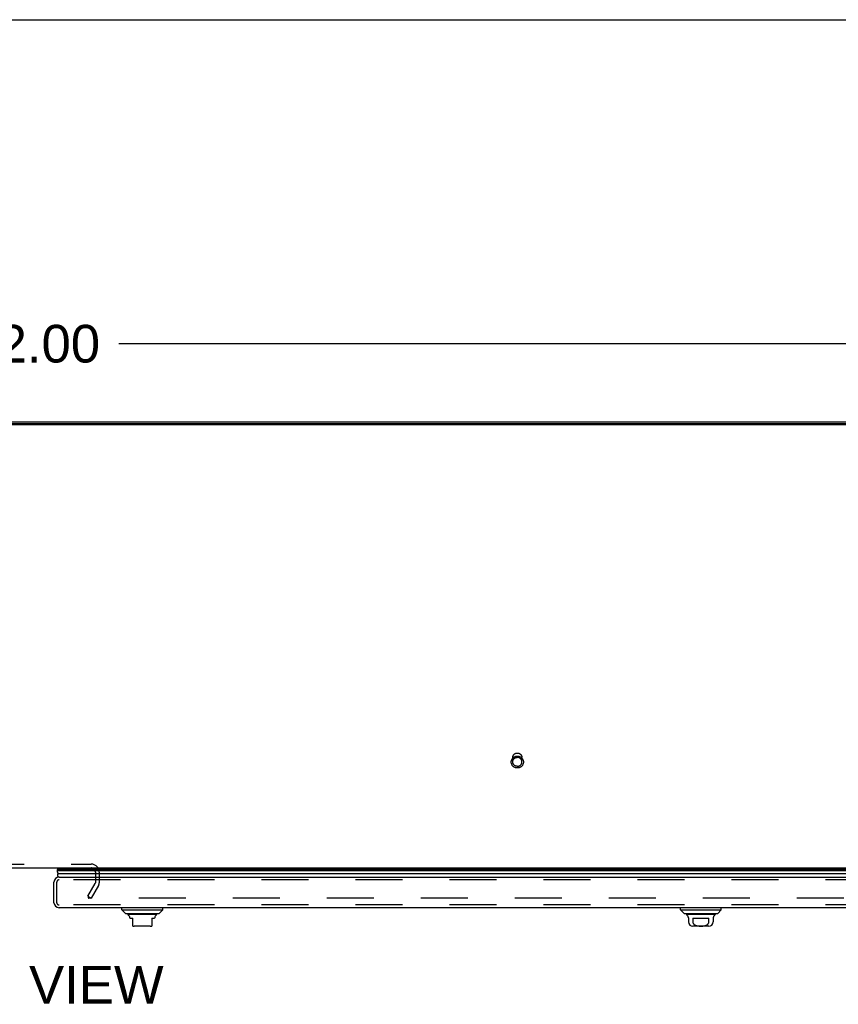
# Model space of a CAD drawing. Header units: inches. Extents: x 0 to 230, y 0 to 149.
# Tile 231 of 256: x 69 to 91, y 122 to 149. Entities that reach past the tile are written whole.
import ezdxf

# ---------------------------------------------------------------- set-up
doc = ezdxf.new("R2010")
doc.units = ezdxf.units.IN
doc.header["$LTSCALE"] = 12.648283
doc.header["$MEASUREMENT"] = 0
doc.linetypes.add('HIDDEN', pattern=[0.2, 0.1, -0.1])
doc.layers.get('0').update_dxf_attribs({"linetype": 'CONTINUOUS'})
for name, color, linetype in [('DEFAULT_2', 8, 'HIDDEN'), ('DIMENSIONS', 7, 'CONTINUOUS'), ('RIGHTHAND_DOOR_ASSEMBLY', 7, 'CONTINUOUS')]:
    doc.layers.add(name, color=color, linetype=linetype)
doc.styles.get("Standard").update_dxf_attribs({"font": 'arial.ttf'})
doc.dimstyles.new('DIMSTYLE_1', dxfattribs={"dimtxt": 1.014568, "dimasz": 1.352758, "dimexe": 0.09, "dimexo": 0.07, "dimgap": 0.0375, "dimtad": 0, "dimtih": 1, "dimtoh": 1, "dimzin": 4, "dimdsep": 46, "dimtxsty": 'Standard', "dimblk": '_FILLED', "dimblk1": '_FILLED', "dimblk2": '_FILLED', "dimcen": 0.09, "dimadec": 3, "dimazin": 1, "dimtfac": 1, "dimtdec": 3, "dimtofl": 0, "dimtmove": 0, "dimatfit": 3, "dimldrblk": '_FILLED', "dimfxl": 0, "dimtolj": 1, "dimtzin": 4, "dimarcsym": 0})

# ---------------------------------------------------------------- blocks, each defined once
blk = doc.blocks.new('_FILLED')
at = {"color": 0, "linetype": 'ByBlock'}
blk.add_solid([(0, 0), (-1, 0.2), (-1, -0.2)], dxfattribs=at)
blk = doc.blocks.new('*D5')
at = {"layer": 'DIMENSIONS', "color": 2, "linetype": 'Continuous'}
for p, q in [((33.105, 138.88), (33.105, 141.305)), ((105.105, 138.88), (105.105, 141.305)), ((33.105, 140.088), (66.825, 140.088)), ((105.105, 140.088), (71.385, 140.088))]:
    blk.add_line(p, q, dxfattribs=at)
at = {"layer": 'DIMENSIONS', "color": 2, "linetype": 'Continuous', "xscale": 1.3527575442, "yscale": 1.3527575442, "zscale": 1.3527575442, "rotation": 180}
blk.add_blockref('_FILLED', (33.105, 140.088), dxfattribs=at)
at = {"layer": 'DIMENSIONS', "color": 2, "linetype": 'Continuous', "xscale": 1.3527575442, "yscale": 1.3527575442, "zscale": 1.3527575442}
blk.add_blockref('_FILLED', (105.105, 140.088), dxfattribs=at)
at = {"layer": 'DIMENSIONS', "color": 2, "linetype": 'Continuous', "insert": (69.105, 140.595), "char_height": 1.0146, "width": 3.54533, "attachment_point": 2, "line_spacing_factor": 0.9}
blk.add_mtext('72.00', dxfattribs=at)

msp = doc.modelspace()

# ---------------------------------------------------------------- linework, layer by layer
at = {"color": 7, "linetype": 'Continuous'}
for p, q in [((0, 148.803), (229.969, 148.803)), ((104.99, 137.904), (33.219, 137.904)), ((34.855, 125.985), (103.355, 125.985))]:
    msp.add_line(p, q, dxfattribs=at)
at = {"color": 3, "linetype": 'Continuous'}
for p, q in [((104.99, 137.931), (33.219, 137.931)), ((33.331, 137.985), (104.879, 137.985))]:
    msp.add_line(p, q, dxfattribs=at)
at = {"layer": 'DEFAULT_2', "color": 8, "linetype": 'HIDDEN'}
for p, q in [((81.981, 128.839), (81.981, 128.955)), ((82.229, 128.839), (82.229, 128.955)), ((67.574, 126.089), (70.636, 126.089)), ((70.751, 125.87), (70.751, 125.58)), ((70.855, 125.87), (70.855, 125.581)), ((70.55, 125.224), (70.746, 125.564)), ((70.837, 125.512), (70.64, 125.172)), ((70.55, 125.224), (70.64, 125.172)), ((70.559, 125.237), (70.559, 125.185)), ((103.537, 125.172), (70.574, 125.172))]:
    msp.add_line(p, q, dxfattribs=at)
for points in [[(82.105, 128.675), (82.093, 128.675), (82.08, 128.676), (82.068, 128.679), (82.057, 128.682), (82.045, 128.686), (82.034, 128.69), (82.023, 128.696), (82.013, 128.702), (82.003, 128.709), (81.994, 128.717), (81.985, 128.725), (81.977, 128.734), (81.97, 128.744), (81.963, 128.754), (81.958, 128.765), (81.953, 128.775), (81.949, 128.787), (81.946, 128.798), (81.943, 128.81), (81.942, 128.821), (81.941, 128.833), (81.942, 128.845), (81.943, 128.857), (81.945, 128.868), (81.949, 128.88), (81.953, 128.891), (81.957, 128.902), (81.963, 128.912), (81.97, 128.923), (81.977, 128.932), (81.985, 128.941), (81.994, 128.949), (82.003, 128.957), (82.013, 128.964), (82.023, 128.971), (82.034, 128.976), (82.045, 128.981), (82.057, 128.985), (82.068, 128.988), (82.08, 128.99), (82.093, 128.992), (82.105, 128.992)], [(81.981, 128.955), (81.981, 128.964), (81.982, 128.973), (81.984, 128.983), (81.987, 128.992), (81.99, 129), (81.994, 129.009), (81.999, 129.017), (82.005, 129.025), (82.011, 129.033), (82.017, 129.039), (82.024, 129.046), (82.032, 129.052), (82.04, 129.057), (82.049, 129.062), (82.057, 129.066), (82.067, 129.069), (82.076, 129.071), (82.085, 129.073), (82.095, 129.074), (82.105, 129.075)], [(82.105, 129.075), (82.115, 129.074), (82.124, 129.073), (82.134, 129.071), (82.143, 129.069), (82.152, 129.066), (82.161, 129.062), (82.17, 129.057), (82.178, 129.052), (82.185, 129.046), (82.193, 129.039), (82.199, 129.033), (82.205, 129.025), (82.211, 129.017), (82.215, 129.009), (82.219, 129), (82.223, 128.992), (82.225, 128.983), (82.227, 128.973), (82.229, 128.964), (82.229, 128.955)], [(82.105, 128.992), (82.117, 128.992), (82.129, 128.99), (82.141, 128.988), (82.153, 128.985), (82.165, 128.981), (82.176, 128.976), (82.187, 128.971), (82.197, 128.964), (82.207, 128.957), (82.216, 128.95), (82.225, 128.941), (82.233, 128.932), (82.24, 128.923), (82.247, 128.913), (82.252, 128.902), (82.257, 128.891), (82.261, 128.88), (82.264, 128.869), (82.267, 128.857), (82.268, 128.845), (82.268, 128.833), (82.268, 128.822), (82.267, 128.81), (82.264, 128.798), (82.261, 128.787), (82.257, 128.776), (82.252, 128.765), (82.247, 128.754), (82.24, 128.744), (82.233, 128.735), (82.225, 128.726), (82.216, 128.717), (82.207, 128.709), (82.197, 128.702), (82.187, 128.696), (82.176, 128.69), (82.165, 128.686), (82.153, 128.682), (82.141, 128.679), (82.129, 128.676), (82.117, 128.675), (82.105, 128.675)], [(81.981, 128.839), (81.981, 128.848), (81.982, 128.858), (81.984, 128.867), (81.987, 128.876), (81.99, 128.885), (81.994, 128.893), (81.999, 128.901), (82.005, 128.909), (82.011, 128.917), (82.017, 128.924), (82.024, 128.93), (82.032, 128.936), (82.04, 128.941), (82.049, 128.946), (82.057, 128.95), (82.067, 128.953), (82.076, 128.955), (82.085, 128.957), (82.095, 128.958), (82.105, 128.959)], [(82.105, 128.719), (82.095, 128.719), (82.085, 128.721), (82.076, 128.722), (82.067, 128.725), (82.057, 128.728), (82.049, 128.732), (82.04, 128.737), (82.032, 128.742), (82.024, 128.748), (82.017, 128.754), (82.011, 128.761), (82.005, 128.768), (81.999, 128.776), (81.994, 128.785), (81.99, 128.793), (81.987, 128.802), (81.984, 128.811), (81.982, 128.82), (81.981, 128.829), (81.981, 128.839)], [(82.229, 128.839), (82.229, 128.848), (82.227, 128.858), (82.225, 128.867), (82.223, 128.876), (82.219, 128.885), (82.215, 128.893), (82.211, 128.901), (82.205, 128.909), (82.199, 128.917), (82.193, 128.924), (82.185, 128.93), (82.178, 128.936), (82.17, 128.941), (82.161, 128.946), (82.152, 128.95), (82.143, 128.953), (82.134, 128.955), (82.124, 128.957), (82.115, 128.958), (82.105, 128.959)], [(82.105, 128.719), (82.115, 128.719), (82.124, 128.721), (82.134, 128.722), (82.143, 128.725), (82.152, 128.728), (82.161, 128.732), (82.17, 128.737), (82.178, 128.742), (82.185, 128.748), (82.193, 128.754), (82.199, 128.761), (82.205, 128.768), (82.211, 128.776), (82.215, 128.785), (82.219, 128.793), (82.223, 128.802), (82.225, 128.811), (82.227, 128.82), (82.229, 128.829), (82.229, 128.839)], [(70.56, 125.191), (70.56, 125.19), (70.559, 125.188), (70.559, 125.186), (70.559, 125.185)], [(70.559, 125.185), (70.559, 125.185), (70.559, 125.183), (70.56, 125.182), (70.56, 125.18), (70.561, 125.179), (70.562, 125.177), (70.564, 125.176), (70.565, 125.175), (70.567, 125.174), (70.568, 125.173), (70.57, 125.173), (70.572, 125.172), (70.574, 125.172)]]:
    msp.add_lwpolyline(points, dxfattribs=at)
for centre, radius, start, end in [((70.636, 125.87), 0.219, 0, 90), ((70.636, 125.87), 0.115, 0, 90), ((70.718, 125.581), 0.033, 330, 360), ((70.718, 125.581), 0.137, 330, 360)]:
    msp.add_arc(centre, radius, start, end, dxfattribs=at)
at = {"layer": 'RIGHTHAND_DOOR_ASSEMBLY', "color": 7, "linetype": 'Continuous'}
for p, q in [((69.719, 125.985), (69.739, 125.973)), ((104.365, 125.907), (69.721, 125.907)), ((69.73, 125.951), (104.356, 125.951)), ((69.737, 125.964), (104.349, 125.964)), ((69.739, 125.973), (104.346, 125.973)), ((69.75, 125.832), (104.336, 125.832)), ((71.46, 124.856), (71.46, 124.915)), ((71.46, 124.856), (72.563, 124.856)), ((71.559, 124.757), (71.46, 124.856)), ((71.559, 124.757), (72.464, 124.757)), ((72.464, 124.757), (72.563, 124.856)), ((72.563, 124.856), (72.563, 124.915)), ((86.492, 124.856), (86.492, 124.915)), ((86.492, 124.856), (87.594, 124.856)), ((86.59, 124.757), (86.492, 124.856)), ((86.59, 124.757), (87.496, 124.757)), ((87.496, 124.757), (87.594, 124.856)), ((87.594, 124.856), (87.594, 124.915)), ((72.396, 124.73), (71.628, 124.73)), ((71.677, 124.645), (71.677, 124.631)), ((71.677, 124.631), (71.756, 124.631)), ((71.756, 124.422), (71.756, 124.631)), ((72.268, 124.631), (72.346, 124.631)), ((72.268, 124.631), (72.268, 124.422)), ((72.346, 124.645), (72.346, 124.631)), ((87.427, 124.73), (86.659, 124.73)), ((86.708, 124.645), (86.708, 124.533)), ((86.827, 124.631), (87.259, 124.631)), ((86.827, 124.631), (86.827, 124.533)), ((87.259, 124.533), (87.259, 124.631)), ((87.378, 124.645), (87.378, 124.533)), ((72.228, 124.415), (71.795, 124.415)), ((87.259, 124.415), (86.826, 124.415))]:
    msp.add_line(p, q, dxfattribs=at)
at = {"layer": 'RIGHTHAND_DOOR_ASSEMBLY', "color": 3, "linetype": 'Continuous'}
for p, q in [((69.637, 125.05), (69.637, 125.605)), ((69.772, 125.74), (104.314, 125.74)), ((104.314, 124.915), (69.772, 124.915))]:
    msp.add_line(p, q, dxfattribs=at)
at = {"layer": 'RIGHTHAND_DOOR_ASSEMBLY', "color": 8, "linetype": 'HIDDEN'}
for p, q in [((69.712, 125.05), (69.712, 125.605)), ((104.314, 125.665), (69.772, 125.665)), ((104.314, 124.99), (69.772, 124.99))]:
    msp.add_line(p, q, dxfattribs=at)
at = {"layer": 'RIGHTHAND_DOOR_ASSEMBLY', "color": 7, "linetype": 'Continuous'}
for points in [[(69.721, 125.907), (69.722, 125.899), (69.722, 125.892), (69.724, 125.884), (69.726, 125.876), (69.729, 125.869), (69.732, 125.861), (69.735, 125.854), (69.74, 125.846), (69.744, 125.839), (69.75, 125.832)], [(69.737, 125.964), (69.735, 125.961), (69.733, 125.957), (69.732, 125.954), (69.73, 125.951)], [(86.827, 124.533), (86.827, 124.529), (86.828, 124.524), (86.828, 124.52), (86.829, 124.516), (86.83, 124.511), (86.832, 124.507), (86.833, 124.503), (86.835, 124.498), (86.838, 124.494), (86.84, 124.49), (86.843, 124.486), (86.846, 124.482), (86.849, 124.478), (86.853, 124.474), (86.857, 124.47), (86.862, 124.466), (86.867, 124.462), (86.872, 124.458), (86.878, 124.454), (86.884, 124.451), (86.891, 124.447), (86.898, 124.444), (86.905, 124.441), (86.912, 124.438), (86.92, 124.436), (86.928, 124.434), (86.937, 124.432), (86.946, 124.43), (86.954, 124.428), (86.964, 124.427), (86.973, 124.425), (86.983, 124.424), (86.992, 124.424), (87.002, 124.423), (87.012, 124.422), (87.022, 124.422), (87.032, 124.422), (87.043, 124.422), (87.053, 124.422), (87.063, 124.422), (87.073, 124.422), (87.083, 124.423), (87.093, 124.423), (87.103, 124.424), (87.112, 124.425), (87.122, 124.427), (87.131, 124.428), (87.14, 124.43), (87.149, 124.431), (87.157, 124.433), (87.165, 124.436), (87.173, 124.438), (87.181, 124.441), (87.188, 124.444), (87.195, 124.447), (87.202, 124.451), (87.208, 124.454), (87.214, 124.458), (87.219, 124.462), (87.224, 124.466), (87.229, 124.47), (87.233, 124.474), (87.236, 124.478), (87.24, 124.482), (87.243, 124.486), (87.246, 124.49), (87.248, 124.494), (87.25, 124.498), (87.252, 124.503), (87.254, 124.507), (87.255, 124.511), (87.257, 124.516), (87.257, 124.52), (87.258, 124.524), (87.258, 124.529), (87.259, 124.533)]]:
    msp.add_lwpolyline(points, dxfattribs=at)
for centre, radius, start, end in [((69.777, 125.918), 0.0569, 145.4331, 191.2885), ((69.777, 125.79), 0.05, 122.6718, 264.3335), ((69.767, 125.961), 0.03, 156.2022, 173.588), ((71.647, 124.779), 0.0492, 206.1149, 270), ((72.376, 124.779), 0.0492, 270, 333.8851), ((86.679, 124.779), 0.0492, 206.1149, 270), ((87.407, 124.779), 0.0492, 270, 333.8851), ((71.647, 124.73), 0.0197, 179.8854, 240), ((71.598, 124.645), 0.0787, 0, 60), ((72.425, 124.645), 0.0787, 120, 180), ((72.376, 124.73), 0.0197, 300, 0.1146), ((86.679, 124.73), 0.0197, 179.8854, 240), ((86.63, 124.645), 0.0787, 0, 60), ((86.826, 124.533), 0.118, 180, 270), ((87.259, 124.533), 0.118, 270, 360), ((87.456, 124.645), 0.0787, 120, 180), ((87.407, 124.73), 0.0197, 300, 0.1146), ((71.795, 124.533), 0.118, 250.5253, 270), ((72.228, 124.533), 0.118, 270, 289.4785)]:
    msp.add_arc(centre, radius, start, end, dxfattribs=at)
at = {"layer": 'RIGHTHAND_DOOR_ASSEMBLY', "color": 3, "linetype": 'Continuous'}
for centre, start, end in [((69.772, 125.605), 90, 180), ((69.772, 125.05), 180, 270)]:
    msp.add_arc(centre, 0.135, start, end, dxfattribs=at)
at = {"layer": 'RIGHTHAND_DOOR_ASSEMBLY', "color": 8, "linetype": 'HIDDEN'}
for centre, start, end in [((69.772, 125.605), 90, 180), ((69.772, 125.05), 180, 270)]:
    msp.add_arc(centre, 0.06, start, end, dxfattribs=at)
at = {"layer": 'RIGHTHAND_DOOR_ASSEMBLY', "color": 7, "linetype": 'Continuous'}
for start_param, end_param in [(-3.140119, -2.674506), (2.795492, 2.881148)]:
    msp.add_ellipse((69.986, 125.907), major_axis=(0.265, 0), ratio=0.632157, start_param=start_param, end_param=end_param, dxfattribs=at)

# ---------------------------------------------------------------- texts
at = {"layer": 'DIMENSIONS', "color": 2, "linetype": 'Continuous', "insert": (69.123, 123.349), "char_height": 1.0146, "width": 6.9134, "attachment_point": 2, "line_spacing_factor": 0.9}
msp.add_mtext('TOP VIEW', dxfattribs=at)

# ---------------------------------------------------------------- dimensions: what is measured, and where the dimension line sits
at = {"layer": 'DIMENSIONS', "color": 2, "linetype": 'Continuous'}
dim = msp.add_linear_dim(base=(33.105, 140.088), p1=(105.105, 141.375), p2=(33.105, 141.375), angle=180, dimstyle='DIMSTYLE_1', dxfattribs=at)
dim.commit()
dim.dimension.update_dxf_attribs({"geometry": '*D5', "text_midpoint": (69.105, 140.082), "dimtype": 160})

doc.saveas('drawing.dxf')
